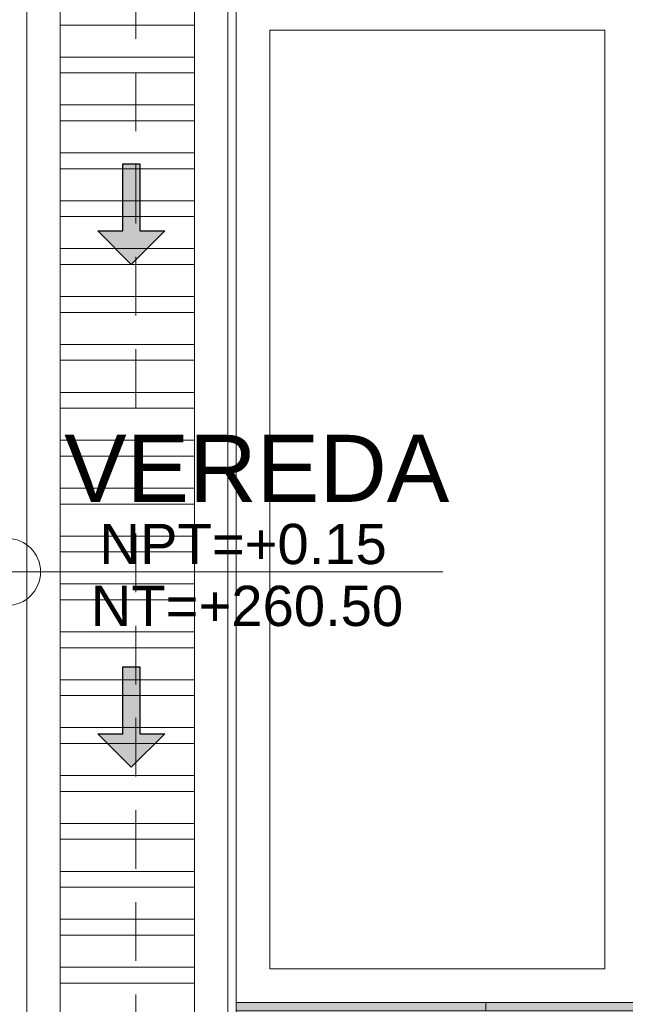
# Model space of a CAD drawing. Header units: millimetres. Extents: x -8931983 to 9630244, y 4 to 18563053.
# Tile 244 of 256: x 349143.84 to 349145.65, y 9281998.77 to 9282001.7. Entities that reach past the tile are written whole.
import ezdxf

# ---------------------------------------------------------------- set-up
doc = ezdxf.new("R2010")
doc.units = ezdxf.units.MM
doc.linetypes.add('DASHED2', pattern=[0.375, 0.25, -0.125])
for name, color, linetype, lineweight in [('.', 7, 'Continuous', 0), ('0_ CUNETAS', 151, 'Continuous', 5), ('0_PROYECCIONES 1', 1, 'DASHED2', 0), ('CUNETAS', 5, 'Continuous', 0), ('G-ANNO-DIMS', 7, 'Continuous', 5), ('TEXTO AMBIENTES', 7, 'Continuous', 30), ('vereda', 254, 'Continuous', 5)]:
    doc.layers.add(name, color=color, linetype=linetype, lineweight=lineweight)
doc.layers.add('0_TEXTURA PISOS', color=252, linetype='Continuous', lineweight=0, true_color=0x8c8c8c)
doc.styles.add('Arial_1', font='arial.ttf', dxfattribs={"height": 0.15})

# ---------------------------------------------------------------- blocks, each defined once
blk = doc.blocks.new('*U3807')
at = {"layer": '.', "lineweight": 30}
h = blk.add_hatch(color=1, dxfattribs=at)
h.dxf.hatch_style = 1
h.paths.add_polyline_path([(-0.0249999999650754, -0.0500000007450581), (-0.0999999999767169, -0.0500000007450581), (0, -0.150000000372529), (0.1000000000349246, -0.0500000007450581), (0.0250000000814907, -0.0500000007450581), (0.0250000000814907, 0.1499999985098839), (-0.0249999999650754, 0.1499999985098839)])
at = {"layer": '0_ CUNETAS', "color": 1, "lineweight": 30}
blk.add_lwpolyline([(-0.099999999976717, -0.0500000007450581), (-0.0249999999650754, -0.0500000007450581), (-0.0249999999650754, 0.1499999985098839), (0.0250000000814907, 0.1499999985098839), (0.0250000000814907, -0.0500000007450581), (0.1000000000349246, -0.0500000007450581), (0, -0.150000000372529)], close=True, dxfattribs=at)
blk = doc.blocks.new('*U3808')
at = {"layer": '0_ CUNETAS', "color": 0, "linetype": 'ByBlock', "lineweight": -2, "transparency": 16777216}
for p in [(7e-16, 12), (6e-16, 10.5)]:
    blk.add_blockref('*U3807', p, dxfattribs=at)
blk = doc.blocks.new('red drenaje')
at = {"layer": '0_ CUNETAS', "lineweight": 0}
h = blk.add_hatch(dxfattribs=at)
h.set_pattern_fill('ANSI32', color=256, scale=0.015, angle=135)
h.set_pattern_definition([(180, (7.304970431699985, 111.0230318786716), (0, -0.142875), []), (180, (7.257345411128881, 111.0706568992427), (0, -0.142875), [])])
h.paths.add_polyline_path([(-6.675029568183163, 110.9230318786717), (-7.075029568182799, 110.9230318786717), (-7.075029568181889, 73.89303186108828), (-6.675029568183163, 73.89303186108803)])
at = {"layer": '0_ CUNETAS'}
blk.add_line((-7.175029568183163, 111.0230318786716), (-7.175029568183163, 73.89303186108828), dxfattribs=at)
at = {"layer": '0_ CUNETAS', "lineweight": 0}
for p, q in [((-7.175029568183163, 111.0230318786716), (-7.175029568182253, 73.89303186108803)), ((-6.575029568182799, 111.0230318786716), (-6.575029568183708, 73.89303186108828)), ((-7.075029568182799, 110.9230318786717), (-7.075029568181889, 73.89303186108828))]:
    blk.add_line(p, q, dxfattribs=at)
blk.add_polyline3d([(-6.675029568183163, 73.89303186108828, -8.3450686e-09), (-6.675029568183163, 110.9230318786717, -8.3450686e-09), (-6.675029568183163, 73.89303186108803, -20.54863760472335), (-7.075029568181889, 73.89303186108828, -20.54863760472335), (-7.075029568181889, 110.9230318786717, -8.3450615e-09), (-6.675029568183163, 110.9230318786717, -8.3450686e-09)], dxfattribs=at)
blk.add_blockref('*U3808', (-6.863119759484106, 71.12066350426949, -20.54863760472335), dxfattribs=at)
blk = doc.blocks.new('BLOQUE EDF 07 PG')
at = {"layer": '0_PROYECCIONES 1', "ltscale": 0.7}
blk.add_lwpolyline([(-12.32999999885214, 1.500000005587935), (1.500000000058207, 1.500000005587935), (1.500000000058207, -36.63000001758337), (-12.32999999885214, -36.63000001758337)], close=True, dxfattribs=at)
blk = doc.blocks.new('Cotas de elevación - M_Cota de elevación - Destino rellenado-517392-Nivel 1')
at = {"layer": 'G-ANNO-DIMS'}
for p, q in [((0, -0.0015), (0, 0.0015)), ((-0.0015, 0), (0.013, 0))]:
    blk.add_line(p, q, dxfattribs=at)
blk.add_circle((0, 0), 0.001, dxfattribs=at)
blk = doc.blocks.new('JUNTA VEREDA')
at = {"layer": '.', "true_color": 0x939598}
h = blk.add_hatch(dxfattribs=at)
h.set_pattern_fill('ANGLE', color=252)
h.set_pattern_definition([(0, (0, 0), (0, 6.985), [5.08, -1.905]), (90, (0, 0), (-6.985, 4e-16), [5.08, -1.905])])
h.paths.add_polyline_path([(-0.01331989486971, 1.200000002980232), (0.0120801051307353, 1.200000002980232), (0.0120801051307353, 0), (-0.01331989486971, 0)])
h = blk.add_hatch(color=252, dxfattribs=at)
h.dxf.hatch_style = 1
h.paths.add_polyline_path([(0.0120801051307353, 1.200000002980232), (-0.01331989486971, 1.200000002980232), (-0.01331989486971, 0), (0.0120801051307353, 0)])
at = {"layer": '0_TEXTURA PISOS'}
h = blk.add_hatch(dxfattribs=at)
h.set_pattern_fill('ANGLE', color=256)
h.set_pattern_definition([(0, (-5477.766061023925, -1210.968031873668), (0, 6.985), [5.08, -1.905]), (90, (-5477.766061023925, -1210.968031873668), (-6.985, 4e-16), [5.08, -1.905])])
h.paths.add_polyline_path([(-0.01331989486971, 1.200000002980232), (0.0120801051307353, 1.200000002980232), (0.0120801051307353, 0), (-0.01331989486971, 0)])
at = {"layer": 'vereda'}
blk.add_lwpolyline([(-0.01331989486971, 1.200000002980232), (0.0120801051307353, 1.200000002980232), (0.0120801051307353, 0), (-0.01331989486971, 0)], close=True, dxfattribs=at)
blk = doc.blocks.new('VERDA EDF 07 PGG')
at = {"layer": 'vereda'}
for points, elevation in [([(-13.23003001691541, 7.4505806e-09), (-13.23003001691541, -37.53000001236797), (-3.0018039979e-05, -37.53000001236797), (-3.0018039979e-05, 7.4505806e-09)], -20.54863760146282), ([(-12.03000000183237, -30.25380001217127), (-12.03000000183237, -27.25380001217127), (-13.23000000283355, -27.25380001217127), (-13.23000000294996, -30.25380001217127)], -5.0845301e-09), ([(-12.1300000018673, -30.1538000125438), (-12.1300000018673, -27.35380001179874), (-13.13000000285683, -27.35380001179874), (-13.13000000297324, -30.1538000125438)], -5.0845301e-09)]:
    blk.add_lwpolyline(points, close=True, dxfattribs=dict(at, elevation=elevation))
at = {"layer": 'TEXTO AMBIENTES', "xscale": 99.99999999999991, "yscale": 99.99999999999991, "zscale": 99.99999999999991}
blk.add_blockref('Cotas de elevación - M_Cota de elevación - Destino rellenado-517392-Nivel 1', (-13.91377764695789, -28.9697581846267, 8.3450686e-09), dxfattribs=at)
at = {"layer": 'vereda', "rotation": 90}
blk.add_blockref('JUNTA VEREDA', (-12.03000000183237, -30.26588011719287, -5.0845301e-09), dxfattribs=at)
at = {"layer": 'TEXTO AMBIENTES', "insert": (-14.34380075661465, -28.56068811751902, 8.3450686e-09), "char_height": 0.2, "width": 2.349898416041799, "attachment_point": 1, "style": 'Arial_1'}
blk.add_mtext('\\pxqc;VEREDA', dxfattribs=at)
at = {"layer": 'TEXTO AMBIENTES', "char_height": 0.12, "width": 0.9021418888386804, "attachment_point": 1, "line_spacing_factor": 0.9417779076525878, "style": 'Arial_1'}
for s, insert in [('NPT=+0.15', (-13.63805803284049, -28.82636191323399, 8.3450686e-09)), ('NT=+260.50', (-13.66388000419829, -29.01098313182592, 8.3450686e-09))]:
    blk.add_mtext(s, dxfattribs=dict(at, insert=insert))

msp = doc.modelspace()

# ---------------------------------------------------------------- block references
at = {"lineweight": 5}
msp.add_blockref('BLOQUE EDF 07 PG', (349156.5146963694, 9282027.82441095, -3.2605385e-09), dxfattribs=at)

# ---------------------------------------------------------------- next in the draw order: block references
msp.add_blockref('VERDA EDF 07 PGG', (349157.7146963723, 9282029.024410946, -3.2605385e-09), dxfattribs=at)
at = {"layer": 'CUNETAS', "color": 84, "lineweight": 30}
msp.add_blockref('red drenaje', (349151.0346959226, 9281918.001386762), dxfattribs=at)

doc.saveas('drawing.dxf')
